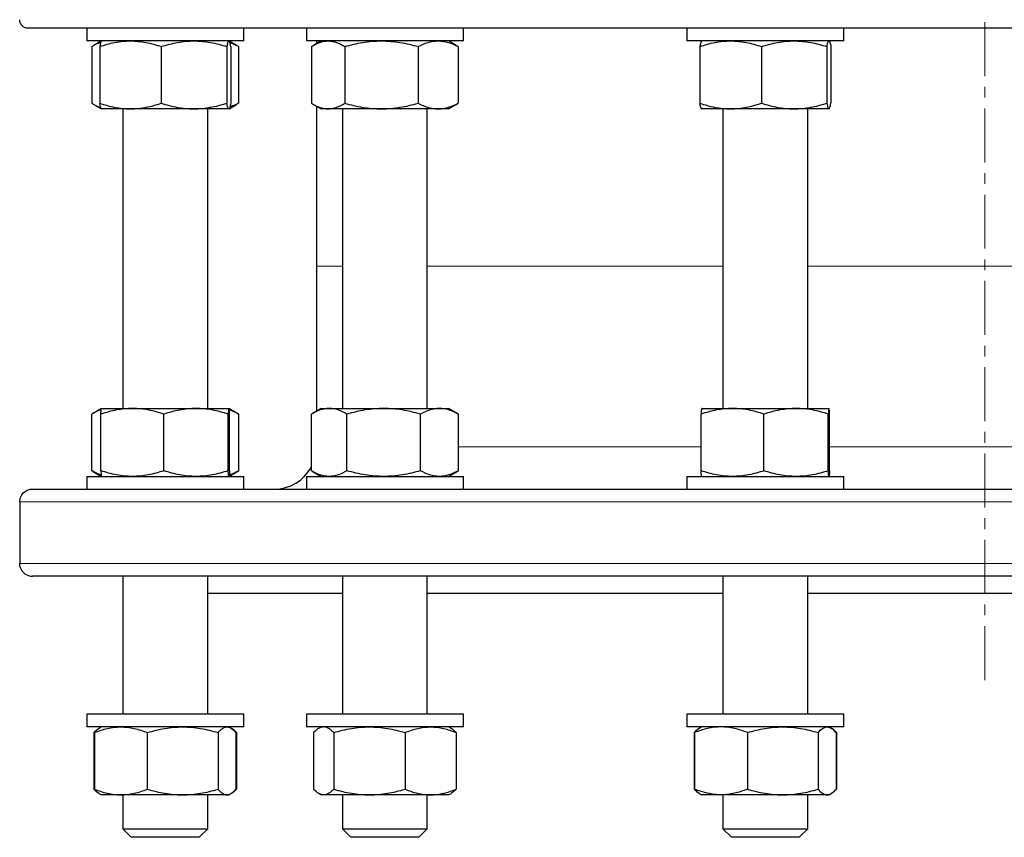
# Model space of a CAD drawing. Header units: millimetres. Extents: x 158 to 1100, y 38 to 944.
# Tile 1 of 9: x 172 to 404, y 38 to 230. Entities that reach past the tile are written whole.
import ezdxf

# ---------------------------------------------------------------- set-up
doc = ezdxf.new("R2010")
doc.units = ezdxf.units.MM
doc.linetypes.add('CENTERX2', pattern=[20.32, 12.7, -2.54, 2.54, -2.54])
doc.layers.add('FORMAT', color=7, linetype='Continuous')

msp = doc.modelspace()

# ---------------------------------------------------------------- linework, layer by layer
at = {"color": 7, "linetype": 'Continuous', "lineweight": 25}
for p, q in [((625.13, 228.39), (174.13, 228.39)), ((187.95, 228.39), (187.95, 225.39)), ((224.95, 225.39), (224.95, 228.39)), ((239.71, 228.39), (239.71, 225.39)), ((276.71, 225.39), (276.71, 228.39)), ((329.37, 228.39), (329.37, 225.39)), ((366.37, 225.39), (366.37, 228.39)), ((212.77, 225.39), (187.95, 225.39)), ((191.42, 225.37), (189.63, 224.33)), ((191.45, 225.39), (191.42, 225.37)), ((224.95, 225.39), (212.77, 225.39)), ((221.47, 225.37), (221.45, 225.39)), ((223.27, 224.33), (221.5, 225.36)), ((272.38, 225.39), (239.71, 225.39)), ((243.21, 225.39), (241.39, 224.34)), ((242.13, 225.39), (242.13, 224.76)), ((276.71, 225.39), (272.38, 225.39)), ((275.03, 224.33), (273.21, 225.39)), ((366.09, 225.39), (329.37, 225.39)), ((332.87, 225.39), (332.84, 225.37)), ((362.89, 225.37), (362.87, 225.39)), ((366.37, 225.39), (366.09, 225.39)), ((189.15, 224.05), (189.15, 210.73)), ((191, 224.05), (191, 210.73)), ((205.51, 224.05), (205.51, 210.73)), ((220.95, 224.05), (220.95, 210.73)), ((221.89, 224.05), (221.89, 210.73)), ((223.74, 224.05), (223.26, 224.33)), ((223.74, 224.05), (223.74, 210.73)), ((240.91, 224.05), (240.91, 210.73)), ((248.75, 224.05), (248.75, 210.73)), ((266.04, 224.05), (266.04, 210.73)), ((275.03, 224.33), (275.5, 224.05)), ((275.5, 224.05), (275.5, 210.73)), ((332.42, 224.05), (332.42, 210.73)), ((346.93, 224.05), (346.93, 210.73)), ((362.38, 224.05), (362.38, 210.73)), ((363.32, 224.05), (363.32, 210.73)), ((189.63, 210.44), (191.42, 209.4)), ((191.42, 209.4), (191.45, 209.39)), ((198.25, 209.39), (191.45, 209.39)), ((196.45, 209.39), (196.45, 138.82)), ((213.23, 209.39), (198.25, 209.39)), ((221.42, 209.39), (213.23, 209.39)), ((216.45, 138.82), (216.45, 209.39)), ((221.45, 209.39), (221.42, 209.39)), ((221.45, 209.39), (221.47, 209.4)), ((221.5, 209.41), (223.27, 210.44)), ((223.74, 210.73), (223.26, 210.44)), ((241.39, 210.44), (243.21, 209.39)), ((242.13, 210.01), (242.13, 172.32)), ((244.83, 209.39), (243.21, 209.39)), ((257.4, 209.39), (244.83, 209.39)), ((248.21, 209.39), (248.21, 138.82)), ((270.77, 209.39), (257.4, 209.39)), ((268.21, 138.82), (268.21, 209.39)), ((273.21, 209.39), (270.77, 209.39)), ((273.21, 209.39), (275.03, 210.44)), ((275.03, 210.44), (275.5, 210.73)), ((332.84, 209.4), (332.87, 209.39)), ((339.67, 209.39), (332.87, 209.39)), ((337.87, 209.39), (337.87, 138.82)), ((354.65, 209.39), (339.67, 209.39)), ((362.85, 209.39), (354.65, 209.39)), ((357.87, 138.82), (357.87, 209.39)), ((362.87, 209.39), (362.85, 209.39)), ((362.87, 209.39), (362.89, 209.4)), ((242.13, 172.32), (242.13, 138.2)), ((189.13, 124.16), (189.13, 137.48)), ((191.45, 138.82), (189.3, 137.58)), ((191.29, 124.16), (191.29, 137.48)), ((191.45, 138.82), (198.71, 138.82)), ((198.71, 138.82), (213.71, 138.82)), ((206.13, 124.16), (206.13, 137.48)), ((213.71, 138.82), (221.44, 138.82)), ((221.28, 124.16), (221.28, 137.48)), ((223.59, 137.58), (221.45, 138.82)), ((221.6, 124.16), (221.6, 137.48)), ((223.59, 137.58), (223.76, 137.48)), ((223.76, 124.16), (223.76, 137.48)), ((240.89, 124.16), (240.89, 137.48)), ((243.21, 138.82), (241.07, 137.58)), ((243.21, 138.82), (245.08, 138.82)), ((245.08, 138.82), (257.93, 138.82)), ((249.27, 124.16), (249.27, 137.48)), ((257.93, 138.82), (271.06, 138.82)), ((266.59, 124.16), (266.59, 137.48)), ((271.06, 138.82), (273.21, 138.82)), ((275.35, 137.58), (273.21, 138.82)), ((275.35, 137.58), (275.53, 137.48)), ((275.53, 124.16), (275.53, 137.48)), ((332.71, 124.16), (332.71, 137.48)), ((332.87, 138.82), (340.13, 138.82)), ((340.13, 138.82), (355.13, 138.82)), ((347.55, 124.16), (347.55, 137.48)), ((355.13, 138.82), (362.86, 138.82)), ((362.71, 124.16), (362.71, 137.48)), ((363.02, 124.16), (363.02, 137.48)), ((189.3, 124.06), (191.45, 122.82)), ((221.45, 122.82), (223.59, 124.06)), ((223.59, 124.07), (223.76, 124.16)), ((241.07, 124.06), (243.21, 122.82)), ((273.21, 122.82), (275.35, 124.06)), ((275.35, 124.07), (275.53, 124.16)), ((187.95, 122.82), (187.95, 119.82)), ((187.95, 122.82), (199.9, 122.82)), ((199.9, 122.82), (224.95, 122.82)), ((224.95, 119.82), (224.95, 122.82)), ((239.71, 122.82), (239.71, 119.82)), ((239.71, 122.82), (261.19, 122.82)), ((261.19, 122.82), (276.71, 122.82)), ((276.71, 119.82), (276.71, 122.82)), ((329.37, 122.82), (329.37, 119.82)), ((329.37, 122.82), (359.58, 122.82)), ((359.58, 122.82), (366.37, 122.82)), ((366.37, 119.82), (366.37, 122.82)), ((175.13, 119.82), (624.13, 119.82)), ((172.15, 116.82), (172.15, 102.32)), ((173.48, 99.82), (173.47, 99.82)), ((624.13, 99.32), (175.13, 99.32)), ((196.45, 99.32), (196.45, 66.82)), ((216.45, 66.82), (216.45, 99.32)), ((248.21, 99.32), (248.21, 66.82)), ((268.21, 66.82), (268.21, 99.32)), ((337.87, 99.32), (337.87, 66.82)), ((357.87, 66.82), (357.87, 99.32)), ((216.45, 95.32), (248.21, 95.32)), ((268.21, 95.32), (337.87, 95.32)), ((357.87, 95.32), (441.4, 95.32)), ((187.95, 66.82), (187.95, 63.82)), ((191.06, 66.82), (187.95, 66.82)), ((224.95, 66.82), (191.06, 66.82)), ((224.95, 63.82), (224.95, 66.82)), ((239.71, 66.82), (239.71, 63.82)), ((250.02, 66.82), (239.71, 66.82)), ((276.71, 66.82), (250.02, 66.82)), ((276.71, 63.82), (276.71, 66.82)), ((329.37, 66.82), (329.37, 63.82)), ((349.07, 66.82), (329.37, 66.82)), ((366.37, 66.82), (349.07, 66.82)), ((366.37, 63.82), (366.37, 66.82)), ((191.06, 63.82), (187.95, 63.82)), ((190.98, 63.55), (190.85, 63.48)), ((191.45, 63.82), (190.98, 63.55)), ((224.95, 63.82), (191.06, 63.82)), ((221.91, 63.55), (221.45, 63.82)), ((250.02, 63.82), (239.71, 63.82)), ((243.21, 63.82), (242.61, 63.48)), ((276.71, 63.82), (250.02, 63.82)), ((273.81, 63.48), (273.21, 63.82)), ((349.07, 63.82), (329.37, 63.82)), ((332.4, 63.55), (332.27, 63.48)), ((332.87, 63.82), (332.4, 63.55)), ((366.37, 63.82), (349.07, 63.82)), ((363.34, 63.55), (362.87, 63.82)), ((189.65, 62.48), (189.65, 49.16)), ((189.79, 62.48), (189.79, 49.16)), ((202.23, 62.48), (202.23, 49.16)), ((218.89, 62.48), (218.89, 49.16)), ((223.03, 62.57), (223.25, 62.48)), ((223.1, 62.48), (223.1, 49.16)), ((223.25, 62.48), (223.25, 49.16)), ((241.41, 62.48), (241.41, 49.16)), ((246.16, 62.48), (246.16, 49.16)), ((262.96, 62.48), (262.96, 49.16)), ((275.01, 62.48), (275.01, 49.16)), ((331.07, 62.48), (331.07, 49.16)), ((331.21, 62.48), (331.21, 49.16)), ((343.65, 62.48), (343.65, 49.16)), ((360.31, 62.48), (360.31, 49.16)), ((364.45, 62.57), (364.67, 62.48)), ((364.52, 62.48), (364.52, 49.16)), ((364.67, 62.48), (364.67, 49.16)), ((223.03, 49.08), (223.25, 49.16)), ((364.45, 49.08), (364.67, 49.16)), ((190.85, 48.17), (190.98, 48.09)), ((190.98, 48.09), (191.45, 47.82)), ((196.01, 47.82), (191.45, 47.82)), ((210.56, 47.82), (196.01, 47.82)), ((196.45, 47.82), (196.45, 39.82)), ((221, 47.82), (210.56, 47.82)), ((216.45, 39.82), (216.45, 47.82)), ((221.45, 47.82), (221, 47.82)), ((221.45, 47.82), (221.91, 48.09)), ((242.61, 48.17), (243.21, 47.82)), ((243.78, 47.82), (243.21, 47.82)), ((254.56, 47.82), (243.78, 47.82)), ((248.21, 47.82), (248.21, 39.82)), ((268.98, 47.82), (254.56, 47.82)), ((268.21, 39.82), (268.21, 47.82)), ((273.21, 47.82), (268.98, 47.82)), ((273.21, 47.82), (273.81, 48.17)), ((332.27, 48.17), (332.4, 48.09)), ((332.4, 48.09), (332.87, 47.82)), ((337.43, 47.82), (332.87, 47.82)), ((351.98, 47.82), (337.43, 47.82)), ((337.87, 47.82), (337.87, 39.82)), ((362.42, 47.82), (351.98, 47.82)), ((357.87, 39.82), (357.87, 47.82)), ((362.87, 47.82), (362.42, 47.82)), ((362.87, 47.82), (363.34, 48.09)), ((196.45, 39.82), (198.45, 37.82)), ((196.45, 39.82), (216.45, 39.82)), ((214.45, 37.82), (216.45, 39.82)), ((248.21, 39.82), (250.21, 37.82)), ((248.21, 39.82), (268.21, 39.82)), ((266.21, 37.82), (268.21, 39.82)), ((337.87, 39.82), (339.87, 37.82)), ((337.87, 39.82), (357.87, 39.82)), ((355.87, 37.82), (357.87, 39.82)), ((214.45, 37.82), (198.45, 37.82)), ((266.21, 37.82), (250.21, 37.82)), ((355.87, 37.82), (339.87, 37.82))]:
    msp.add_line(p, q, dxfattribs=at)
at = {"color": 8, "linetype": 'Continuous', "lineweight": 18}
for p, q in [((248.21, 172.32), (242.13, 172.32)), ((337.87, 172.32), (268.21, 172.32)), ((399.63, 172.32), (357.87, 172.32)), ((441.4, 172.32), (399.63, 172.32)), ((275.53, 129.82), (332.71, 129.82)), ((363.02, 129.82), (434.08, 129.82)), ((627.11, 116.82), (172.15, 116.82)), ((172.15, 102.32), (627.11, 102.32))]:
    msp.add_line(p, q, dxfattribs=at)
at = {"color": 7, "linetype": 'Continuous', "lineweight": 25}
for centre, radius, start, end in [((232.13, 129.82), 10, 270, 331.1764), ((175.13, 102.32), 3, 236.4427, 270)]:
    msp.add_arc(centre, radius, start, end, dxfattribs=at)
for points, knots in [([(174.13, 228.39), (174.02, 228.39), (173.91, 228.39), (173.69, 228.43), (173.58, 228.46), (173.25, 228.58), (173.05, 228.69), (172.76, 228.94), (172.67, 229.03), (172.5, 229.24), (172.42, 229.36), (172.29, 229.62), (172.24, 229.77), (172.17, 230.07), (172.15, 230.22), (172.15, 230.39)], [0, 0, 0, 0, 0.125, 0.125, 0.25, 0.25, 0.5, 0.5, 0.625, 0.625, 0.75, 0.75, 0.875, 0.875, 1, 1, 1, 1]), ([(189.15, 224.05), (189.36, 224.18), (189.78, 224.44), (190.42, 224.76), (190.91, 224.97), (191.19, 225.05), (191.25, 225.07)], [0, 0, 0, 0, 0.305448, 0.610983, 0.916358, 1, 1, 1, 1]), ([(191, 224.05), (192.19, 224.45), (193.38, 224.79), (195.8, 225.26), (197.02, 225.39), (198.25, 225.39)], [0, 0, 0, 0, 0.5, 0.5, 1, 1, 1, 1]), ([(191.42, 225.37), (191.42, 225.36), (191.39, 225.36), (191.33, 225.27), (191.25, 225.11), (191.17, 224.83), (191.08, 224.48), (191.03, 224.19), (191, 224.05)], [0, 0, 0, 0, 0.045618, 0.193674, 0.394251, 0.594848, 0.797415, 1, 1, 1, 1]), ([(198.25, 225.39), (198.87, 225.39), (199.49, 225.35), (200.71, 225.23), (201.32, 225.14), (203.13, 224.79), (204.32, 224.45), (205.51, 224.05)], [0, 0, 0, 0, 0.25, 0.25, 0.5, 0.5, 1, 1, 1, 1]), ([(205.51, 224.05), (206.77, 224.45), (208.04, 224.79), (210.62, 225.26), (211.91, 225.39), (213.23, 225.39)], [0, 0, 0, 0, 0.5, 0.5, 1, 1, 1, 1]), ([(213.23, 225.39), (213.89, 225.39), (214.54, 225.35), (215.85, 225.23), (216.49, 225.14), (218.42, 224.79), (219.69, 224.45), (220.95, 224.05)], [0, 0, 0, 0, 0.25, 0.25, 0.5, 0.5, 1, 1, 1, 1]), ([(221.42, 225.39), (221.38, 225.39), (221.34, 225.35), (221.26, 225.23), (221.22, 225.14), (221.11, 224.79), (221.03, 224.45), (220.95, 224.05)], [0, 0, 0, 0, 0.25, 0.25, 0.5, 0.5, 1, 1, 1, 1]), ([(221.89, 224.05), (221.87, 224.15), (221.83, 224.35), (221.77, 224.66), (221.69, 224.95), (221.6, 225.19), (221.53, 225.33), (221.48, 225.35), (221.47, 225.36)], [0, 0, 0, 0, 0.141677, 0.283461, 0.486897, 0.690311, 0.896243, 1, 1, 1, 1]), ([(240.91, 224.05), (241.23, 224.25), (241.55, 224.44), (242.21, 224.77), (242.53, 224.91), (243.51, 225.26), (244.17, 225.39), (244.83, 225.39)], [0, 0, 0, 0, 0.25, 0.25, 0.5, 0.5, 1, 1, 1, 1]), ([(244.83, 225.39), (245.16, 225.39), (245.5, 225.35), (246.16, 225.23), (246.49, 225.14), (247.47, 224.79), (248.12, 224.45), (248.75, 224.05)], [0, 0, 0, 0, 0.25, 0.25, 0.5, 0.5, 1, 1, 1, 1]), ([(248.75, 224.05), (250.16, 224.45), (251.59, 224.79), (254.47, 225.26), (255.92, 225.39), (257.4, 225.39)], [0, 0, 0, 0, 0.5, 0.5, 1, 1, 1, 1]), ([(257.4, 225.39), (258.13, 225.39), (258.87, 225.35), (260.33, 225.23), (261.05, 225.14), (263.21, 224.79), (264.63, 224.45), (266.04, 224.05)], [0, 0, 0, 0, 0.25, 0.25, 0.5, 0.5, 1, 1, 1, 1]), ([(266.04, 224.05), (266.82, 224.45), (267.6, 224.79), (269.17, 225.26), (269.97, 225.39), (270.77, 225.39)], [0, 0, 0, 0, 0.5, 0.5, 1, 1, 1, 1]), ([(270.77, 225.39), (271.18, 225.39), (271.58, 225.35), (272.38, 225.23), (272.77, 225.14), (273.95, 224.79), (274.73, 224.45), (275.5, 224.05)], [0, 0, 0, 0, 0.25, 0.25, 0.5, 0.5, 1, 1, 1, 1]), ([(332.42, 224.05), (333.01, 224.25), (333.61, 224.44), (334.81, 224.77), (335.41, 224.91), (337.23, 225.26), (338.45, 225.39), (339.67, 225.39)], [0, 0, 0, 0, 0.25, 0.25, 0.5, 0.5, 1, 1, 1, 1]), ([(332.85, 225.37), (332.82, 225.35), (332.78, 225.32), (332.71, 225.19), (332.62, 224.95), (332.53, 224.59), (332.46, 224.23), (332.42, 224.05)], [0, 0, 0, 0, 0.144324, 0.313679, 0.482946, 0.741448, 1, 1, 1, 1]), ([(339.67, 225.39), (340.29, 225.39), (340.9, 225.35), (342.14, 225.23), (342.75, 225.14), (344.57, 224.79), (345.76, 224.45), (346.93, 224.05)], [0, 0, 0, 0, 0.25, 0.25, 0.5, 0.5, 1, 1, 1, 1]), ([(346.93, 224.05), (348.19, 224.45), (349.46, 224.79), (352.04, 225.26), (353.34, 225.39), (354.65, 225.39)], [0, 0, 0, 0, 0.5, 0.5, 1, 1, 1, 1]), ([(354.65, 225.39), (355.31, 225.39), (355.97, 225.35), (357.27, 225.23), (357.92, 225.14), (359.84, 224.79), (361.12, 224.45), (362.38, 224.05)], [0, 0, 0, 0, 0.25, 0.25, 0.5, 0.5, 1, 1, 1, 1]), ([(362.38, 224.05), (362.45, 224.45), (362.53, 224.79), (362.69, 225.26), (362.77, 225.39), (362.85, 225.39)], [0, 0, 0, 0, 0.5, 0.5, 1, 1, 1, 1]), ([(362.89, 225.37), (362.91, 225.35), (362.96, 225.32), (363.02, 225.19), (363.11, 224.95), (363.21, 224.59), (363.28, 224.23), (363.32, 224.05)], [0, 0, 0, 0, 0.144324, 0.313679, 0.482946, 0.741448, 1, 1, 1, 1]), ([(223.74, 224.05), (223.54, 224.15), (223.15, 224.35), (222.46, 224.66), (221.98, 224.83), (221.69, 224.93)], [0, 0, 0, 0, 0.292776, 0.585774, 1, 1, 1, 1]), ([(189.15, 210.73), (189.36, 210.59), (189.78, 210.33), (190.42, 210.01), (190.91, 209.8), (191.19, 209.72), (191.25, 209.7)], [0, 0, 0, 0, 0.305448, 0.610983, 0.916358, 1, 1, 1, 1]), ([(191, 210.73), (192.19, 210.32), (193.38, 209.98), (195.8, 209.51), (197.02, 209.39), (198.25, 209.39)], [0, 0, 0, 0, 0.5, 0.5, 1, 1, 1, 1]), ([(191.42, 209.4), (191.42, 209.41), (191.39, 209.42), (191.33, 209.5), (191.25, 209.66), (191.17, 209.94), (191.08, 210.29), (191.03, 210.58), (191, 210.73)], [0, 0, 0, 0, 0.045618, 0.193674, 0.394251, 0.594848, 0.797415, 1, 1, 1, 1]), ([(198.25, 209.39), (198.87, 209.39), (199.49, 209.42), (200.71, 209.54), (201.32, 209.63), (203.13, 209.98), (204.32, 210.32), (205.51, 210.73)], [0, 0, 0, 0, 0.25, 0.25, 0.5, 0.5, 1, 1, 1, 1]), ([(205.51, 210.73), (206.77, 210.32), (208.04, 209.98), (210.62, 209.51), (211.91, 209.39), (213.23, 209.39)], [0, 0, 0, 0, 0.5, 0.5, 1, 1, 1, 1]), ([(213.23, 209.39), (213.89, 209.39), (214.54, 209.42), (215.85, 209.54), (216.49, 209.63), (218.42, 209.98), (219.69, 210.32), (220.95, 210.73)], [0, 0, 0, 0, 0.25, 0.25, 0.5, 0.5, 1, 1, 1, 1]), ([(221.42, 209.39), (221.38, 209.39), (221.34, 209.42), (221.26, 209.54), (221.22, 209.63), (221.11, 209.98), (221.03, 210.32), (220.95, 210.73)], [0, 0, 0, 0, 0.25, 0.25, 0.5, 0.5, 1, 1, 1, 1]), ([(221.89, 210.73), (221.86, 210.52), (221.82, 210.34), (221.74, 210), (221.7, 209.86), (221.58, 209.51), (221.5, 209.39), (221.42, 209.39)], [0, 0, 0, 0, 0.25, 0.25, 0.5, 0.5, 1, 1, 1, 1]), ([(223.74, 210.73), (223.54, 210.62), (223.15, 210.42), (222.46, 210.11), (221.98, 209.94), (221.69, 209.84)], [0, 0, 0, 0, 0.292776, 0.585774, 1, 1, 1, 1]), ([(240.91, 210.73), (241.23, 210.52), (241.55, 210.34), (242.21, 210), (242.53, 209.86), (243.51, 209.51), (244.17, 209.39), (244.83, 209.39)], [0, 0, 0, 0, 0.25, 0.25, 0.5, 0.5, 1, 1, 1, 1]), ([(244.83, 209.39), (245.16, 209.39), (245.5, 209.42), (246.16, 209.54), (246.49, 209.63), (247.47, 209.98), (248.12, 210.32), (248.75, 210.73)], [0, 0, 0, 0, 0.25, 0.25, 0.5, 0.5, 1, 1, 1, 1]), ([(248.75, 210.73), (250.16, 210.32), (251.59, 209.98), (254.47, 209.51), (255.92, 209.39), (257.4, 209.39)], [0, 0, 0, 0, 0.5, 0.5, 1, 1, 1, 1]), ([(257.4, 209.39), (258.13, 209.39), (258.87, 209.42), (260.33, 209.54), (261.05, 209.63), (263.21, 209.98), (264.63, 210.32), (266.04, 210.73)], [0, 0, 0, 0, 0.25, 0.25, 0.5, 0.5, 1, 1, 1, 1]), ([(266.04, 210.73), (266.82, 210.32), (267.6, 209.98), (269.17, 209.51), (269.97, 209.39), (270.77, 209.39)], [0, 0, 0, 0, 0.5, 0.5, 1, 1, 1, 1]), ([(270.77, 209.39), (271.18, 209.39), (271.58, 209.42), (272.38, 209.54), (272.77, 209.63), (273.95, 209.98), (274.73, 210.32), (275.5, 210.73)], [0, 0, 0, 0, 0.25, 0.25, 0.5, 0.5, 1, 1, 1, 1]), ([(332.42, 210.73), (333.01, 210.52), (333.61, 210.34), (334.81, 210), (335.41, 209.86), (337.23, 209.51), (338.45, 209.39), (339.67, 209.39)], [0, 0, 0, 0, 0.25, 0.25, 0.5, 0.5, 1, 1, 1, 1]), ([(332.85, 209.4), (332.82, 209.42), (332.78, 209.45), (332.71, 209.58), (332.62, 209.82), (332.53, 210.18), (332.46, 210.54), (332.42, 210.73)], [0, 0, 0, 0, 0.1443243, 0.3136785, 0.4829465, 0.7414482, 1, 1, 1, 1]), ([(339.67, 209.39), (340.29, 209.39), (340.9, 209.42), (342.14, 209.54), (342.75, 209.63), (344.57, 209.98), (345.76, 210.32), (346.93, 210.73)], [0, 0, 0, 0, 0.25, 0.25, 0.5, 0.5, 1, 1, 1, 1]), ([(346.93, 210.73), (348.19, 210.32), (349.46, 209.98), (352.04, 209.51), (353.34, 209.39), (354.65, 209.39)], [0, 0, 0, 0, 0.5, 0.5, 1, 1, 1, 1]), ([(354.65, 209.39), (355.31, 209.39), (355.97, 209.42), (357.27, 209.54), (357.92, 209.63), (359.84, 209.98), (361.12, 210.32), (362.38, 210.73)], [0, 0, 0, 0, 0.25, 0.25, 0.5, 0.5, 1, 1, 1, 1]), ([(362.38, 210.73), (362.45, 210.32), (362.53, 209.98), (362.69, 209.51), (362.77, 209.39), (362.85, 209.39)], [0, 0, 0, 0, 0.5, 0.5, 1, 1, 1, 1]), ([(362.85, 209.39), (362.89, 209.39), (362.93, 209.42), (363, 209.54), (363.04, 209.63), (363.16, 209.98), (363.24, 210.32), (363.32, 210.73)], [0, 0, 0, 0, 0.25, 0.25, 0.5, 0.5, 1, 1, 1, 1]), ([(191.37, 138.51), (191.27, 138.48), (190.84, 138.35), (190.09, 138.03), (189.45, 137.66), (189.13, 137.48)], [0, 0, 0, 0, 0.132851, 0.566383, 1, 1, 1, 1]), ([(198.71, 138.82), (198.08, 138.82), (197.45, 138.79), (196.19, 138.67), (195.57, 138.58), (193.72, 138.23), (192.5, 137.89), (191.29, 137.48)], [0, 0, 0, 0, 0.25, 0.25, 0.5, 0.5, 1, 1, 1, 1]), ([(191.29, 137.48), (191.32, 137.89), (191.34, 138.23), (191.39, 138.7), (191.42, 138.82), (191.45, 138.82)], [0, 0, 0, 0, 0.5, 0.5, 1, 1, 1, 1]), ([(206.13, 137.48), (204.91, 137.89), (203.69, 138.23), (201.22, 138.7), (199.97, 138.82), (198.71, 138.82)], [0, 0, 0, 0, 0.5, 0.5, 1, 1, 1, 1]), ([(213.71, 138.82), (213.06, 138.82), (212.42, 138.79), (211.13, 138.67), (210.49, 138.58), (208.59, 138.22), (207.35, 137.89), (206.13, 137.48)], [0, 0, 0, 0, 0.25, 0.25, 0.5, 0.5, 1, 1, 1, 1]), ([(221.28, 137.48), (220.67, 137.69), (220.05, 137.87), (218.79, 138.2), (218.16, 138.35), (216.26, 138.7), (214.99, 138.82), (213.71, 138.82)], [0, 0, 0, 0, 0.25, 0.25, 0.5, 0.5, 1, 1, 1, 1]), ([(221.44, 138.82), (221.43, 138.82), (221.42, 138.79), (221.39, 138.67), (221.38, 138.58), (221.34, 138.23), (221.31, 137.89), (221.28, 137.48)], [0, 0, 0, 0, 0.25, 0.25, 0.5, 0.5, 1, 1, 1, 1]), ([(221.6, 137.48), (221.58, 137.89), (221.55, 138.23), (221.5, 138.7), (221.47, 138.82), (221.44, 138.82)], [0, 0, 0, 0, 0.5, 0.5, 1, 1, 1, 1]), ([(223.76, 137.48), (223.52, 137.61), (223.04, 137.87), (222.31, 138.19), (221.8, 138.4), (221.54, 138.46), (221.52, 138.47)], [0, 0, 0, 0, 0.325759, 0.65161, 0.977292, 1, 1, 1, 1]), ([(245.08, 138.82), (244.73, 138.82), (244.37, 138.79), (243.66, 138.67), (243.31, 138.58), (242.27, 138.23), (241.58, 137.89), (240.89, 137.48)], [0, 0, 0, 0, 0.25, 0.25, 0.5, 0.5, 1, 1, 1, 1]), ([(249.27, 137.48), (248.59, 137.89), (247.9, 138.23), (246.5, 138.7), (245.8, 138.82), (245.08, 138.82)], [0, 0, 0, 0, 0.5, 0.5, 1, 1, 1, 1]), ([(257.93, 138.82), (257.2, 138.82), (256.46, 138.79), (255, 138.67), (254.28, 138.58), (252.11, 138.23), (250.69, 137.89), (249.27, 137.48)], [0, 0, 0, 0, 0.25, 0.25, 0.5, 0.5, 1, 1, 1, 1]), ([(266.59, 137.48), (265.18, 137.89), (263.75, 138.23), (260.87, 138.7), (259.41, 138.82), (257.93, 138.82)], [0, 0, 0, 0, 0.5, 0.5, 1, 1, 1, 1]), ([(271.06, 138.82), (270.68, 138.82), (270.3, 138.79), (269.54, 138.67), (269.17, 138.58), (268.05, 138.22), (267.31, 137.89), (266.59, 137.48)], [0, 0, 0, 0, 0.25, 0.25, 0.5, 0.5, 1, 1, 1, 1]), ([(275.53, 137.48), (275.16, 137.69), (274.8, 137.87), (274.06, 138.2), (273.68, 138.35), (272.56, 138.7), (271.81, 138.82), (271.06, 138.82)], [0, 0, 0, 0, 0.25, 0.25, 0.5, 0.5, 1, 1, 1, 1]), ([(340.13, 138.82), (339.5, 138.82), (338.87, 138.79), (337.62, 138.67), (336.99, 138.58), (335.14, 138.23), (333.92, 137.89), (332.71, 137.48)], [0, 0, 0, 0, 0.25, 0.25, 0.5, 0.5, 1, 1, 1, 1]), ([(332.87, 138.82), (332.86, 138.82), (332.84, 138.79), (332.82, 138.67), (332.8, 138.58), (332.76, 138.22), (332.74, 137.89), (332.71, 137.48)], [0, 0, 0, 0, 0.25, 0.25, 0.5, 0.5, 1, 1, 1, 1]), ([(347.55, 137.48), (346.33, 137.89), (345.11, 138.23), (342.64, 138.7), (341.39, 138.82), (340.13, 138.82)], [0, 0, 0, 0, 0.5, 0.5, 1, 1, 1, 1]), ([(355.13, 138.82), (354.48, 138.82), (353.84, 138.79), (352.56, 138.67), (351.92, 138.58), (350.03, 138.23), (348.78, 137.89), (347.55, 137.48)], [0, 0, 0, 0, 0.25, 0.25, 0.5, 0.5, 1, 1, 1, 1]), ([(362.71, 137.48), (361.47, 137.89), (360.22, 138.23), (357.69, 138.7), (356.42, 138.82), (355.13, 138.82)], [0, 0, 0, 0, 0.5, 0.5, 1, 1, 1, 1]), ([(362.86, 138.82), (362.85, 138.82), (362.84, 138.79), (362.81, 138.67), (362.8, 138.58), (362.76, 138.22), (362.73, 137.89), (362.71, 137.48)], [0, 0, 0, 0, 0.25, 0.25, 0.5, 0.5, 1, 1, 1, 1]), ([(363.02, 137.48), (363.01, 137.69), (363, 137.87), (362.97, 138.2), (362.96, 138.35), (362.92, 138.7), (362.89, 138.82), (362.86, 138.82)], [0, 0, 0, 0, 0.25, 0.25, 0.5, 0.5, 1, 1, 1, 1]), ([(191.37, 123.14), (191.27, 123.17), (190.84, 123.29), (190.09, 123.62), (189.45, 123.98), (189.13, 124.16)], [0, 0, 0, 0, 0.1328505, 0.5663834, 1, 1, 1, 1]), ([(198.71, 122.82), (198.08, 122.82), (197.45, 122.85), (196.19, 122.98), (195.57, 123.07), (193.72, 123.42), (192.5, 123.75), (191.29, 124.16)], [0, 0, 0, 0, 0.25, 0.25, 0.5, 0.5, 1, 1, 1, 1]), ([(191.29, 124.16), (191.32, 123.75), (191.34, 123.42), (191.39, 122.95), (191.42, 122.82), (191.45, 122.82)], [0, 0, 0, 0, 0.5, 0.5, 1, 1, 1, 1]), ([(206.13, 124.16), (204.91, 123.75), (203.69, 123.42), (201.22, 122.95), (199.97, 122.82), (198.71, 122.82)], [0, 0, 0, 0, 0.5, 0.5, 1, 1, 1, 1]), ([(213.71, 122.82), (213.06, 122.82), (212.42, 122.85), (211.13, 122.98), (210.49, 123.07), (208.59, 123.42), (207.35, 123.76), (206.13, 124.16)], [0, 0, 0, 0, 0.25, 0.25, 0.5, 0.5, 1, 1, 1, 1]), ([(221.28, 124.16), (220.67, 123.96), (220.05, 123.77), (218.79, 123.44), (218.16, 123.3), (216.26, 122.95), (214.99, 122.82), (213.71, 122.82)], [0, 0, 0, 0, 0.25, 0.25, 0.5, 0.5, 1, 1, 1, 1]), ([(221.44, 122.82), (221.43, 122.82), (221.42, 122.85), (221.39, 122.98), (221.38, 123.07), (221.34, 123.42), (221.31, 123.75), (221.28, 124.16)], [0, 0, 0, 0, 0.25, 0.25, 0.5, 0.5, 1, 1, 1, 1]), ([(221.6, 124.16), (221.58, 123.75), (221.55, 123.42), (221.5, 122.95), (221.47, 122.82), (221.44, 122.82)], [0, 0, 0, 0, 0.5, 0.5, 1, 1, 1, 1]), ([(223.76, 124.16), (223.52, 124.03), (223.04, 123.77), (222.31, 123.45), (221.8, 123.25), (221.54, 123.18), (221.52, 123.18)], [0, 0, 0, 0, 0.325759, 0.65161, 0.977292, 1, 1, 1, 1]), ([(245.08, 122.82), (244.73, 122.82), (244.37, 122.85), (243.66, 122.98), (243.31, 123.07), (242.27, 123.42), (241.58, 123.75), (240.89, 124.16)], [0, 0, 0, 0, 0.25, 0.25, 0.5, 0.5, 1, 1, 1, 1]), ([(249.27, 124.16), (248.59, 123.75), (247.9, 123.42), (246.5, 122.95), (245.8, 122.82), (245.08, 122.82)], [0, 0, 0, 0, 0.5, 0.5, 1, 1, 1, 1]), ([(257.93, 122.82), (257.2, 122.82), (256.46, 122.85), (255, 122.98), (254.28, 123.07), (252.11, 123.42), (250.69, 123.75), (249.27, 124.16)], [0, 0, 0, 0, 0.25, 0.25, 0.5, 0.5, 1, 1, 1, 1]), ([(266.59, 124.16), (265.18, 123.75), (263.75, 123.42), (260.87, 122.95), (259.41, 122.82), (257.93, 122.82)], [0, 0, 0, 0, 0.5, 0.5, 1, 1, 1, 1]), ([(271.06, 122.82), (270.68, 122.82), (270.3, 122.85), (269.54, 122.98), (269.17, 123.07), (268.05, 123.42), (267.31, 123.76), (266.59, 124.16)], [0, 0, 0, 0, 0.25, 0.25, 0.5, 0.5, 1, 1, 1, 1]), ([(275.53, 124.16), (275.16, 123.96), (274.8, 123.77), (274.06, 123.44), (273.68, 123.3), (272.56, 122.95), (271.81, 122.82), (271.06, 122.82)], [0, 0, 0, 0, 0.25, 0.25, 0.5, 0.5, 1, 1, 1, 1]), ([(340.13, 122.82), (339.5, 122.82), (338.87, 122.85), (337.62, 122.98), (336.99, 123.07), (335.14, 123.42), (333.92, 123.75), (332.71, 124.16)], [0, 0, 0, 0, 0.25, 0.25, 0.5, 0.5, 1, 1, 1, 1]), ([(332.87, 122.82), (332.86, 122.82), (332.84, 122.85), (332.82, 122.98), (332.8, 123.07), (332.76, 123.42), (332.74, 123.76), (332.71, 124.16)], [0, 0, 0, 0, 0.25, 0.25, 0.5, 0.5, 1, 1, 1, 1]), ([(347.55, 124.16), (346.33, 123.75), (345.11, 123.42), (342.64, 122.95), (341.39, 122.82), (340.13, 122.82)], [0, 0, 0, 0, 0.5, 0.5, 1, 1, 1, 1]), ([(355.13, 122.82), (354.48, 122.82), (353.84, 122.85), (352.56, 122.98), (351.92, 123.07), (350.03, 123.42), (348.78, 123.75), (347.55, 124.16)], [0, 0, 0, 0, 0.25, 0.25, 0.5, 0.5, 1, 1, 1, 1]), ([(362.71, 124.16), (361.47, 123.75), (360.22, 123.42), (357.69, 122.95), (356.42, 122.82), (355.13, 122.82)], [0, 0, 0, 0, 0.5, 0.5, 1, 1, 1, 1]), ([(362.86, 122.82), (362.85, 122.82), (362.84, 122.85), (362.81, 122.98), (362.8, 123.07), (362.76, 123.42), (362.73, 123.76), (362.71, 124.16)], [0, 0, 0, 0, 0.25, 0.25, 0.5, 0.5, 1, 1, 1, 1]), ([(363.02, 124.16), (363.01, 123.96), (363, 123.77), (362.97, 123.44), (362.96, 123.3), (362.92, 122.95), (362.89, 122.82), (362.86, 122.82)], [0, 0, 0, 0, 0.25, 0.25, 0.5, 0.5, 1, 1, 1, 1]), ([(172.15, 116.82), (172.15, 117.06), (172.18, 117.3), (172.29, 117.75), (172.37, 117.97), (172.56, 118.36), (172.67, 118.54), (172.92, 118.85), (173.06, 118.99), (173.49, 119.36), (173.8, 119.53), (174.46, 119.77), (174.79, 119.82), (175.13, 119.82)], [0, 0, 0, 0, 0.125, 0.125, 0.25, 0.25, 0.375, 0.375, 0.5, 0.5, 0.75, 0.75, 1, 1, 1, 1]), ([(173.48, 99.82), (173.3, 99.94), (173.14, 100.08), (172.83, 100.41), (172.68, 100.6), (172.5, 100.91), (172.44, 101.02), (172.34, 101.26), (172.3, 101.39), (172.19, 101.77), (172.15, 102.04), (172.15, 102.32)], [0, 0, 0, 0, 0.25, 0.25, 0.5, 0.5, 0.625, 0.625, 0.75, 0.75, 1, 1, 1, 1]), ([(189.65, 62.48), (189.77, 62.61), (190.03, 62.87), (190.42, 63.2), (190.72, 63.42), (190.9, 63.5), (190.95, 63.52)], [0, 0, 0, 0, 0.298488, 0.597061, 0.895478, 1, 1, 1, 1]), ([(189.79, 62.48), (190.81, 62.89), (191.83, 63.23), (193.9, 63.7), (194.95, 63.82), (196.01, 63.82)], [0, 0, 0, 0, 0.5, 0.5, 1, 1, 1, 1]), ([(189.79, 62.48), (189.88, 62.59), (190.05, 62.79), (190.36, 63.09), (190.67, 63.36), (190.89, 63.49), (190.98, 63.55)], [0, 0, 0, 0, 0.225348, 0.450868, 0.774449, 1, 1, 1, 1]), ([(196.01, 63.82), (196.54, 63.82), (197.07, 63.79), (198.12, 63.67), (198.64, 63.58), (200.19, 63.23), (201.22, 62.89), (202.23, 62.48)], [0, 0, 0, 0, 0.25, 0.25, 0.5, 0.5, 1, 1, 1, 1]), ([(202.23, 62.48), (203.59, 62.89), (204.97, 63.23), (207.74, 63.7), (209.14, 63.82), (210.56, 63.82)], [0, 0, 0, 0, 0.5, 0.5, 1, 1, 1, 1]), ([(210.56, 63.82), (211.27, 63.82), (211.98, 63.79), (213.38, 63.67), (214.08, 63.58), (216.16, 63.23), (217.53, 62.89), (218.89, 62.48)], [0, 0, 0, 0, 0.25, 0.25, 0.5, 0.5, 1, 1, 1, 1]), ([(218.89, 62.48), (219.06, 62.69), (219.23, 62.87), (219.58, 63.2), (219.76, 63.35), (220.29, 63.7), (220.64, 63.82), (221, 63.82)], [0, 0, 0, 0, 0.25, 0.25, 0.5, 0.5, 1, 1, 1, 1]), ([(221, 63.82), (221.17, 63.82), (221.35, 63.79), (221.71, 63.67), (221.89, 63.58), (222.42, 63.22), (222.76, 62.89), (223.1, 62.48)], [0, 0, 0, 0, 0.25, 0.25, 0.5, 0.5, 1, 1, 1, 1]), ([(223.25, 62.48), (223.12, 62.61), (222.86, 62.87), (222.47, 63.19), (222.2, 63.4), (222.06, 63.47), (222.04, 63.47)], [0, 0, 0, 0, 0.322847, 0.645786, 0.968557, 1, 1, 1, 1]), ([(243.78, 63.82), (243.58, 63.82), (243.38, 63.79), (242.98, 63.67), (242.78, 63.58), (242.18, 63.22), (241.79, 62.89), (241.41, 62.48)], [0, 0, 0, 0, 0.25, 0.25, 0.5, 0.5, 1, 1, 1, 1]), ([(246.16, 62.48), (245.97, 62.69), (245.77, 62.87), (245.38, 63.2), (245.18, 63.35), (244.58, 63.7), (244.19, 63.82), (243.78, 63.82)], [0, 0, 0, 0, 0.25, 0.25, 0.5, 0.5, 1, 1, 1, 1]), ([(246.16, 62.48), (247.53, 62.89), (248.92, 63.23), (251.72, 63.7), (253.13, 63.82), (254.56, 63.82)], [0, 0, 0, 0, 0.5, 0.5, 1, 1, 1, 1]), ([(254.56, 63.82), (255.27, 63.82), (255.99, 63.79), (257.41, 63.67), (258.11, 63.58), (260.21, 63.23), (261.59, 62.89), (262.96, 62.48)], [0, 0, 0, 0, 0.25, 0.25, 0.5, 0.5, 1, 1, 1, 1]), ([(262.96, 62.48), (263.95, 62.89), (264.94, 63.23), (266.94, 63.7), (267.96, 63.82), (268.98, 63.82)], [0, 0, 0, 0, 0.5, 0.5, 1, 1, 1, 1]), ([(268.98, 63.82), (269.5, 63.82), (270.01, 63.79), (271.03, 63.67), (271.53, 63.58), (273.04, 63.23), (274.03, 62.89), (275.01, 62.48)], [0, 0, 0, 0, 0.25, 0.25, 0.5, 0.5, 1, 1, 1, 1]), ([(275.01, 62.48), (274.91, 62.59), (274.71, 62.79), (274.37, 63.09), (274.07, 63.33), (273.86, 63.44), (273.81, 63.47)], [0, 0, 0, 0, 0.251404, 0.502998, 0.863993, 1, 1, 1, 1]), ([(331.07, 62.48), (331.2, 62.61), (331.45, 62.87), (331.84, 63.19), (332.14, 63.41), (332.31, 63.49), (332.34, 63.51)], [0, 0, 0, 0, 0.304539, 0.609164, 0.913631, 1, 1, 1, 1]), ([(337.43, 63.82), (336.91, 63.82), (336.38, 63.79), (335.32, 63.67), (334.79, 63.58), (333.24, 63.22), (332.22, 62.89), (331.21, 62.48)], [0, 0, 0, 0, 0.25, 0.25, 0.5, 0.5, 1, 1, 1, 1]), ([(332.4, 63.55), (332.33, 63.51), (332.09, 63.37), (331.7, 63.03), (331.37, 62.66), (331.21, 62.48)], [0, 0, 0, 0, 0.1775774, 0.588749, 1, 1, 1, 1]), ([(343.65, 62.48), (343.15, 62.69), (342.64, 62.87), (341.6, 63.2), (341.09, 63.35), (339.53, 63.7), (338.48, 63.82), (337.43, 63.82)], [0, 0, 0, 0, 0.25, 0.25, 0.5, 0.5, 1, 1, 1, 1]), ([(343.65, 62.48), (345.01, 62.89), (346.39, 63.23), (349.16, 63.7), (350.56, 63.82), (351.98, 63.82)], [0, 0, 0, 0, 0.5, 0.5, 1, 1, 1, 1]), ([(351.98, 63.82), (352.69, 63.82), (353.4, 63.79), (354.8, 63.67), (355.5, 63.58), (357.58, 63.23), (358.95, 62.89), (360.31, 62.48)], [0, 0, 0, 0, 0.25, 0.25, 0.5, 0.5, 1, 1, 1, 1]), ([(360.31, 62.48), (360.65, 62.89), (361, 63.23), (361.7, 63.7), (362.06, 63.82), (362.42, 63.82)], [0, 0, 0, 0, 0.5, 0.5, 1, 1, 1, 1]), ([(362.42, 63.82), (362.6, 63.82), (362.78, 63.79), (363.13, 63.67), (363.31, 63.58), (363.83, 63.23), (364.18, 62.89), (364.52, 62.48)], [0, 0, 0, 0, 0.25, 0.25, 0.5, 0.5, 1, 1, 1, 1]), ([(364.67, 62.48), (364.54, 62.61), (364.28, 62.87), (363.9, 63.19), (363.62, 63.4), (363.48, 63.47), (363.47, 63.47)], [0, 0, 0, 0, 0.322847, 0.645786, 0.968557, 1, 1, 1, 1]), ([(189.65, 49.16), (189.77, 49.03), (190.03, 48.77), (190.42, 48.45), (190.72, 48.23), (190.9, 48.14), (190.95, 48.12)], [0, 0, 0, 0, 0.298488, 0.597061, 0.895478, 1, 1, 1, 1]), ([(189.79, 49.16), (190.81, 48.75), (191.83, 48.42), (193.9, 47.95), (194.95, 47.82), (196.01, 47.82)], [0, 0, 0, 0, 0.5, 0.5, 1, 1, 1, 1]), ([(189.79, 49.16), (189.88, 49.06), (190.05, 48.86), (190.36, 48.55), (190.67, 48.28), (190.89, 48.15), (190.98, 48.1)], [0, 0, 0, 0, 0.225348, 0.450868, 0.774449, 1, 1, 1, 1]), ([(196.01, 47.82), (196.54, 47.82), (197.07, 47.85), (198.12, 47.98), (198.64, 48.07), (200.19, 48.42), (201.22, 48.75), (202.23, 49.16)], [0, 0, 0, 0, 0.25, 0.25, 0.5, 0.5, 1, 1, 1, 1]), ([(202.23, 49.16), (203.59, 48.75), (204.97, 48.42), (207.74, 47.95), (209.14, 47.82), (210.56, 47.82)], [0, 0, 0, 0, 0.5, 0.5, 1, 1, 1, 1]), ([(210.56, 47.82), (211.27, 47.82), (211.98, 47.85), (213.38, 47.98), (214.08, 48.07), (216.16, 48.42), (217.53, 48.75), (218.89, 49.16)], [0, 0, 0, 0, 0.25, 0.25, 0.5, 0.5, 1, 1, 1, 1]), ([(218.89, 49.16), (219.06, 48.96), (219.23, 48.77), (219.58, 48.44), (219.76, 48.3), (220.29, 47.95), (220.64, 47.82), (221, 47.82)], [0, 0, 0, 0, 0.25, 0.25, 0.5, 0.5, 1, 1, 1, 1]), ([(221, 47.82), (221.17, 47.82), (221.35, 47.85), (221.71, 47.98), (221.89, 48.07), (222.42, 48.42), (222.76, 48.76), (223.1, 49.16)], [0, 0, 0, 0, 0.25, 0.25, 0.5, 0.5, 1, 1, 1, 1]), ([(223.25, 49.16), (223.12, 49.03), (222.86, 48.77), (222.47, 48.45), (222.2, 48.25), (222.06, 48.18), (222.04, 48.17)], [0, 0, 0, 0, 0.322847, 0.645786, 0.968557, 1, 1, 1, 1]), ([(243.78, 47.82), (243.58, 47.82), (243.38, 47.85), (242.98, 47.98), (242.78, 48.07), (242.18, 48.42), (241.79, 48.76), (241.41, 49.16)], [0, 0, 0, 0, 0.25, 0.25, 0.5, 0.5, 1, 1, 1, 1]), ([(246.16, 49.16), (245.97, 48.96), (245.77, 48.77), (245.38, 48.44), (245.18, 48.3), (244.58, 47.95), (244.19, 47.82), (243.78, 47.82)], [0, 0, 0, 0, 0.25, 0.25, 0.5, 0.5, 1, 1, 1, 1]), ([(246.16, 49.16), (247.53, 48.75), (248.92, 48.42), (251.72, 47.95), (253.13, 47.82), (254.56, 47.82)], [0, 0, 0, 0, 0.5, 0.5, 1, 1, 1, 1]), ([(254.56, 47.82), (255.27, 47.82), (255.99, 47.85), (257.41, 47.98), (258.11, 48.07), (260.21, 48.42), (261.59, 48.75), (262.96, 49.16)], [0, 0, 0, 0, 0.25, 0.25, 0.5, 0.5, 1, 1, 1, 1]), ([(262.96, 49.16), (263.95, 48.75), (264.94, 48.42), (266.94, 47.95), (267.96, 47.82), (268.98, 47.82)], [0, 0, 0, 0, 0.5, 0.5, 1, 1, 1, 1]), ([(268.98, 47.82), (269.5, 47.82), (270.01, 47.85), (271.03, 47.98), (271.53, 48.07), (273.04, 48.42), (274.03, 48.75), (275.01, 49.16)], [0, 0, 0, 0, 0.25, 0.25, 0.5, 0.5, 1, 1, 1, 1]), ([(275.01, 49.16), (274.91, 49.06), (274.71, 48.86), (274.37, 48.55), (274.07, 48.31), (273.86, 48.21), (273.81, 48.18)], [0, 0, 0, 0, 0.251404, 0.502998, 0.863993, 1, 1, 1, 1]), ([(331.07, 49.16), (331.2, 49.03), (331.45, 48.77), (331.84, 48.45), (332.14, 48.23), (332.31, 48.15), (332.34, 48.13)], [0, 0, 0, 0, 0.304539, 0.609164, 0.913631, 1, 1, 1, 1]), ([(337.43, 47.82), (336.91, 47.82), (336.38, 47.85), (335.32, 47.98), (334.79, 48.07), (333.24, 48.42), (332.22, 48.76), (331.21, 49.16)], [0, 0, 0, 0, 0.25, 0.25, 0.5, 0.5, 1, 1, 1, 1]), ([(332.4, 48.1), (332.33, 48.14), (332.09, 48.28), (331.7, 48.62), (331.37, 48.98), (331.21, 49.16)], [0, 0, 0, 0, 0.177577, 0.588749, 1, 1, 1, 1]), ([(343.65, 49.16), (343.15, 48.96), (342.64, 48.77), (341.6, 48.44), (341.09, 48.3), (339.53, 47.95), (338.48, 47.82), (337.43, 47.82)], [0, 0, 0, 0, 0.25, 0.25, 0.5, 0.5, 1, 1, 1, 1]), ([(343.65, 49.16), (345.01, 48.75), (346.39, 48.42), (349.16, 47.95), (350.56, 47.82), (351.98, 47.82)], [0, 0, 0, 0, 0.5, 0.5, 1, 1, 1, 1]), ([(351.98, 47.82), (352.69, 47.82), (353.4, 47.85), (354.8, 47.98), (355.5, 48.07), (357.58, 48.42), (358.95, 48.75), (360.31, 49.16)], [0, 0, 0, 0, 0.25, 0.25, 0.5, 0.5, 1, 1, 1, 1]), ([(360.31, 49.16), (360.65, 48.75), (361, 48.42), (361.7, 47.95), (362.06, 47.82), (362.42, 47.82)], [0, 0, 0, 0, 0.5, 0.5, 1, 1, 1, 1]), ([(362.42, 47.82), (362.6, 47.82), (362.78, 47.85), (363.13, 47.98), (363.31, 48.07), (363.83, 48.42), (364.18, 48.75), (364.52, 49.16)], [0, 0, 0, 0, 0.25, 0.25, 0.5, 0.5, 1, 1, 1, 1]), ([(364.67, 49.16), (364.54, 49.03), (364.28, 48.77), (363.9, 48.45), (363.62, 48.25), (363.48, 48.18), (363.47, 48.17)], [0, 0, 0, 0, 0.322847, 0.645786, 0.968557, 1, 1, 1, 1])]:
    msp.add_open_spline(points, degree=3, knots=knots, dxfattribs=at)
at = {"layer": 'FORMAT', "linetype": 'CENTERX2', "lineweight": 18}
msp.add_line((399.63, 74.87), (399.63, 357.65), dxfattribs=at)

doc.saveas('drawing.dxf')
